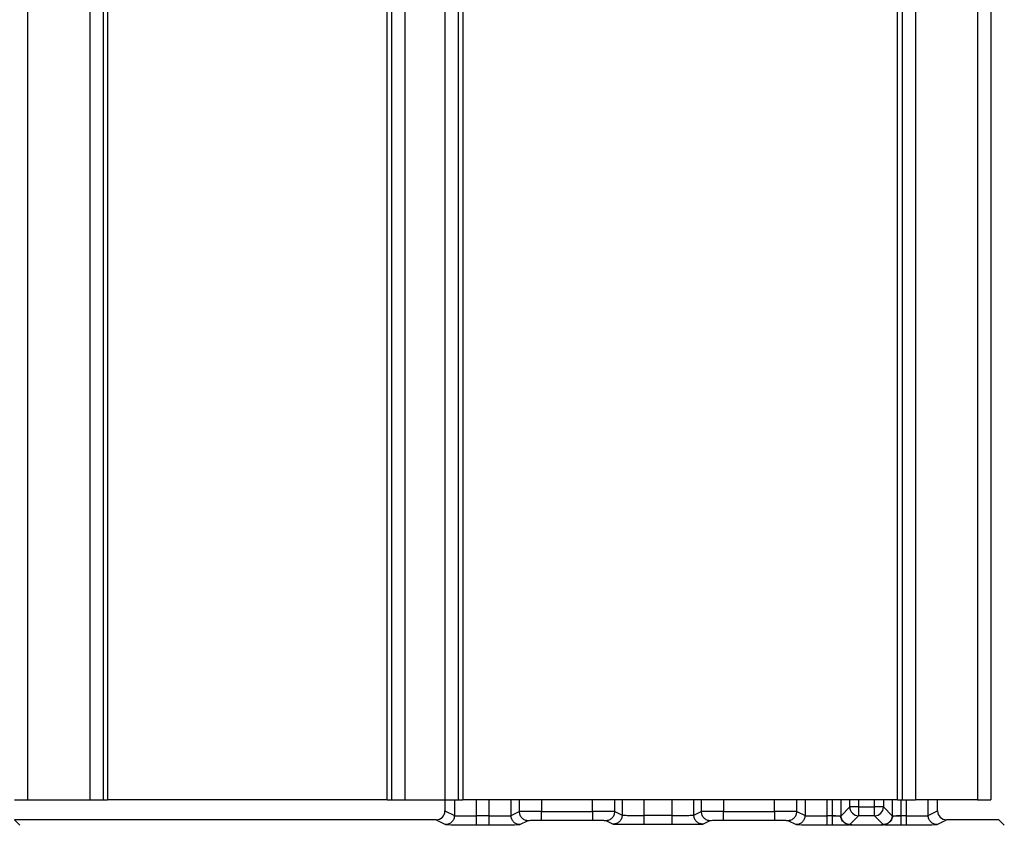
# Model space of a CAD drawing. Header units: millimetres. Extents: x 3234.056 to 3234.956, y 3470.282 to 3471.182.
# Tile 6 of 10: x 3234.932 to 3234.954, y 3470.305 to 3470.323. Entities that reach past the tile are written whole.
import ezdxf

# ---------------------------------------------------------------- set-up
doc = ezdxf.new("R2010")
doc.units = ezdxf.units.MM
doc.layers.add('SANINDUSA', color=3, linetype='Continuous')

msp = doc.modelspace()

# ---------------------------------------------------------------- linework, layer by layer
at = {"layer": 'SANINDUSA'}
for p, q in [((3234.932489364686, 3470.30530629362), (3234.932489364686, 3471.13530630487)), ((3234.933889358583, 3471.13530630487), (3234.933889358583, 3470.30530629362)), ((3234.934189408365, 3471.13530630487), (3234.934189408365, 3470.30530629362)), ((3234.934289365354, 3471.13530630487), (3234.934289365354, 3470.30530629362)), ((3234.940589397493, 3470.30530629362), (3234.940589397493, 3471.13530630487)), ((3234.940689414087, 3470.30530629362), (3234.940689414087, 3471.13530630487)), ((3234.940989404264, 3470.30530629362), (3234.940989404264, 3471.13530630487)), ((3234.941889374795, 3471.13530630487), (3234.941889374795, 3470.30530629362)), ((3234.942189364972, 3471.13530630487), (3234.942189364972, 3470.30530629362)), ((3234.942289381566, 3471.13530630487), (3234.942289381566, 3470.30530629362)), ((3234.952089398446, 3470.30530629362), (3234.952089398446, 3471.13530630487)), ((3234.95218941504, 3471.13530630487), (3234.95218941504, 3470.30530629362)), ((3234.952489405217, 3471.13530630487), (3234.952489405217, 3470.30530629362)), ((3234.953889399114, 3471.13530630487), (3234.953889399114, 3470.30530629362)), ((3234.954189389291, 3471.13530630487), (3234.954189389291, 3470.30530629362)), ((3234.932189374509, 3470.30530629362), (3234.932489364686, 3470.30530629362)), ((3234.932489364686, 3470.30530629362), (3234.933889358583, 3470.30530629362)), ((3234.933889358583, 3470.30530629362), (3234.934189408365, 3470.30530629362)), ((3234.934189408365, 3470.30530629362), (3234.934289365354, 3470.30530629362)), ((3234.940589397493, 3470.30530629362), (3234.934289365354, 3470.30530629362)), ((3234.940589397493, 3470.30530629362), (3234.940689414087, 3470.30530629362)), ((3234.940689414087, 3470.30530629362), (3234.940989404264, 3470.30530629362)), ((3234.940989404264, 3470.30530629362), (3234.941889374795, 3470.30530629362)), ((3234.941889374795, 3470.30530629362), (3234.942189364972, 3470.30530629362)), ((3234.941889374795, 3470.30530629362), (3234.941889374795, 3470.305056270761)), ((3234.942101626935, 3470.30530629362), (3234.942101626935, 3470.304950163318)), ((3234.942189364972, 3470.30530629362), (3234.942289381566, 3470.30530629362)), ((3234.952089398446, 3470.30530629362), (3234.942289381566, 3470.30530629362)), ((3234.942601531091, 3470.304944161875), (3234.942601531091, 3470.30530629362)), ((3234.942877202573, 3470.30530629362), (3234.942877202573, 3470.304944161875)), ((3234.943377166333, 3470.304950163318), (3234.943377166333, 3470.30530629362)), ((3234.943563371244, 3470.30530629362), (3234.943563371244, 3470.30504325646)), ((3234.944063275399, 3470.30530629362), (3234.944063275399, 3470.305045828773)), ((3234.945215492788, 3470.305045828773), (3234.945215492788, 3470.30530629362)), ((3234.945715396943, 3470.30504325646), (3234.945715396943, 3470.30530629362)), ((3234.945880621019, 3470.30530629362), (3234.945880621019, 3470.304960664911)), ((3234.946380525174, 3470.304954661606), (3234.946380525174, 3470.30530629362)), ((3234.946998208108, 3470.30530629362), (3234.946998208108, 3470.304954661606)), ((3234.947498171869, 3470.304960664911), (3234.947498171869, 3470.30530629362)), ((3234.947663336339, 3470.30530629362), (3234.947663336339, 3470.30504325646)), ((3234.9481633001, 3470.30530629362), (3234.9481633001, 3470.305045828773)), ((3234.949315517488, 3470.305045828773), (3234.949315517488, 3470.30530629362)), ((3234.949815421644, 3470.30504325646), (3234.949815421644, 3470.30530629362)), ((3234.950001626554, 3470.30530629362), (3234.950001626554, 3470.304950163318)), ((3234.95050153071, 3470.304944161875), (3234.95050153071, 3470.30530629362)), ((3234.950613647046, 3470.30530629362), (3234.950613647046, 3470.30494929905)), ((3234.95081362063, 3470.30494929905), (3234.95081362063, 3470.30530629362)), ((3234.95081362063, 3470.30494929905), (3234.951010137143, 3470.305145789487)), ((3234.951010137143, 3470.305145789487), (3234.951010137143, 3470.30530629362)), ((3234.951210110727, 3470.305145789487), (3234.951010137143, 3470.305145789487)), ((3234.951210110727, 3470.30530629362), (3234.951210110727, 3470.305145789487)), ((3234.951210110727, 3470.305145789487), (3234.951210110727, 3470.304945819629)), ((3234.951210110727, 3470.305145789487), (3234.95156869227, 3470.305145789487)), ((3234.95156869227, 3470.305145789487), (3234.95156869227, 3470.30530629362)), ((3234.95156869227, 3470.304945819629), (3234.95156869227, 3470.305145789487)), ((3234.951768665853, 3470.305145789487), (3234.95156869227, 3470.305145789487)), ((3234.951768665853, 3470.30530629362), (3234.951768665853, 3470.305145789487)), ((3234.951768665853, 3470.305145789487), (3234.951965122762, 3470.30494929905)), ((3234.951965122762, 3470.30530629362), (3234.951965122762, 3470.30494929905)), ((3234.952089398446, 3470.30530629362), (3234.95218941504, 3470.30530629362)), ((3234.952165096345, 3470.30494929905), (3234.952165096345, 3470.30530629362)), ((3234.95218941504, 3470.30530629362), (3234.952489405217, 3470.30530629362)), ((3234.952277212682, 3470.30530629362), (3234.952277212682, 3470.304944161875)), ((3234.953889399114, 3470.30530629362), (3234.952489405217, 3470.30530629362)), ((3234.952777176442, 3470.304950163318), (3234.952777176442, 3470.30530629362)), ((3234.952989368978, 3470.305056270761), (3234.952989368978, 3470.30530629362)), ((3234.953889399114, 3470.30530629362), (3234.954189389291, 3470.30530629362)), ((3234.941889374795, 3470.305056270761), (3234.942101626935, 3470.304950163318)), ((3234.942877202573, 3470.304944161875), (3234.942601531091, 3470.304944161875)), ((3234.943377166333, 3470.304950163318), (3234.943563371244, 3470.30504325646)), ((3234.944063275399, 3470.305045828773), (3234.945215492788, 3470.305045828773)), ((3234.945715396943, 3470.30504325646), (3234.945880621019, 3470.304960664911)), ((3234.946998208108, 3470.304954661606), (3234.946380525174, 3470.304954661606)), ((3234.947498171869, 3470.304960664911), (3234.947663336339, 3470.30504325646)), ((3234.9481633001, 3470.305045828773), (3234.949315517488, 3470.305045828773)), ((3234.949815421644, 3470.30504325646), (3234.950001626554, 3470.304950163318)), ((3234.950613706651, 3470.304944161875), (3234.95050153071, 3470.304944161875)), ((3234.950613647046, 3470.30494929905), (3234.950613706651, 3470.304944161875)), ((3234.951210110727, 3470.304945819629), (3234.951013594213, 3470.304749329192)), ((3234.95156869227, 3470.304945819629), (3234.951210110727, 3470.304945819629)), ((3234.951765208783, 3470.304749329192), (3234.95156869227, 3470.304945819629)), ((3234.952277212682, 3470.304944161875), (3234.952165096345, 3470.304944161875)), ((3234.952777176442, 3470.304950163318), (3234.952989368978, 3470.305056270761)), ((3234.932312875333, 3470.304732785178), (3234.932189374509, 3470.304856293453)), ((3234.941689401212, 3470.304856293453), (3234.932189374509, 3470.304856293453)), ((3234.941689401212, 3470.304856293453), (3234.941901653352, 3470.304750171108)), ((3234.942601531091, 3470.304744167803), (3234.942877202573, 3470.304744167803)), ((3234.943577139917, 3470.304750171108), (3234.943763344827, 3470.30484326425)), ((3234.944063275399, 3470.304845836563), (3234.945215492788, 3470.304845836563)), ((3234.94551542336, 3470.30484326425), (3234.945680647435, 3470.304760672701)), ((3234.946380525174, 3470.304754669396), (3234.946998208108, 3470.304754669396)), ((3234.947698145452, 3470.304760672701), (3234.947863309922, 3470.30484326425)), ((3234.9481633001, 3470.304845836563), (3234.949315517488, 3470.304845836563)), ((3234.94961544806, 3470.30484326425), (3234.949801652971, 3470.304750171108)), ((3234.95050153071, 3470.304744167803), (3234.950613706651, 3470.304744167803)), ((3234.951013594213, 3470.304749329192), (3234.951030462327, 3470.304749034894)), ((3234.951068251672, 3470.3047458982), (3234.951710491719, 3470.3047458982)), ((3234.951748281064, 3470.304749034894), (3234.951765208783, 3470.304749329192)), ((3234.952165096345, 3470.304744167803), (3234.952277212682, 3470.304744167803)), ((3234.952977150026, 3470.304750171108), (3234.953189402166, 3470.304856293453)), ((3234.954368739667, 3470.304856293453), (3234.953189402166, 3470.304856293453)), ((3234.954492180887, 3470.304732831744), (3234.954368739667, 3470.304856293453))]:
    msp.add_line(p, q, dxfattribs=at)
for centre, radius, start, end in [((3234.951210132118, 3470.305145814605), 0.0001999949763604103, 180.007195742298, 269.9938716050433), ((3234.95156861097, 3470.305145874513), 0.0002000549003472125, 270.0232840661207, 359.975648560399)]:
    msp.add_arc(centre, radius, start, end, dxfattribs=at)
for centre, major_axis, ratio, start_param, end_param in [((3234.941689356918, 3470.305056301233), (-0.0001789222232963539, 8.945429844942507e-05), 0.9998096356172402, 2.034489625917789, 3.605133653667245), ((3234.953189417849, 3470.305056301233), (-0.0001789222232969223, -8.945429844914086e-05), 0.9998096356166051, 5.81964430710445, 7.390288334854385), ((3234.954192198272, 3470.304732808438), (0.0003000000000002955, 0), 0.008726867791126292, 6.274458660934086, 6.291911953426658)]:
    msp.add_ellipse(centre, major_axis=major_axis, ratio=ratio, start_param=start_param, end_param=end_param, dxfattribs=at)
for points, knots in [([(3234.942101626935, 3470.304950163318), (3234.942100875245, 3470.304937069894), (3234.94209937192, 3470.304910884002), (3234.942087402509, 3470.304873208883), (3234.942069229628, 3470.304838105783), (3234.942051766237, 3470.304818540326), (3234.942043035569, 3470.304808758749)], [0, 0, 0, 0, 0.2500319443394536, 0.5000456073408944, 0.7500522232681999, 1, 1, 1, 1]), ([(3234.942101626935, 3470.304950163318), (3234.942104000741, 3470.304949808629), (3234.94210874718, 3470.304949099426), (3234.942139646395, 3470.304948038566), (3234.942185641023, 3470.304946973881), (3234.942229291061, 3470.30494626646), (3234.942251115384, 3470.304945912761)], [0, 0, 0, 0, 0.2500531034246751, 0.4999825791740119, 0.7499992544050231, 1, 1, 1, 1]), ([(3234.942251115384, 3470.304945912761), (3234.942275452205, 3470.304945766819), (3234.942324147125, 3470.304945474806), (3234.942411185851, 3470.304945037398), (3234.942504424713, 3470.304944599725), (3234.942569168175, 3470.304944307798), (3234.942601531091, 3470.304944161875)], [0, 0, 0, 0, 0.2499020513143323, 0.5000225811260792, 0.7500793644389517, 1, 1, 1, 1]), ([(3234.942601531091, 3470.30480335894), (3234.942601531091, 3470.304813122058), (3234.942601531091, 3470.304832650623), (3234.942601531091, 3470.304867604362), (3234.942601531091, 3470.304905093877), (3234.942601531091, 3470.304931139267), (3234.942601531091, 3470.304944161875)], [0, 0, 0, 0, 0.2499699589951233, 0.4999995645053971, 0.7500014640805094, 1, 1, 1, 1]), ([(3234.942877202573, 3470.304944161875), (3234.942909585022, 3470.304944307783), (3234.942974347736, 3470.304944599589), (3234.943067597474, 3470.304945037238), (3234.943154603, 3470.304945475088), (3234.943203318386, 3470.304945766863), (3234.943227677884, 3470.304945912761)], [0, 0, 0, 0, 0.2500394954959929, 0.5000621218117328, 0.7500125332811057, 1, 1, 1, 1]), ([(3234.942877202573, 3470.304944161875), (3234.942877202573, 3470.304931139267), (3234.942877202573, 3470.304905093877), (3234.942877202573, 3470.304867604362), (3234.942877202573, 3470.304832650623), (3234.942877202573, 3470.304813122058), (3234.942877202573, 3470.30480335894)], [0, 0, 0, 0, 0.2499985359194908, 0.500000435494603, 0.7500300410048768, 1, 1, 1, 1]), ([(3234.943227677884, 3470.304945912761), (3234.943249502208, 3470.30494626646), (3234.943293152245, 3470.304946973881), (3234.943339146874, 3470.304948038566), (3234.943370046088, 3470.304949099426), (3234.943374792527, 3470.304949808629), (3234.943377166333, 3470.304950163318)], [0, 0, 0, 0, 0.2500007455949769, 0.5000174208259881, 0.7499468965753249, 0.9999999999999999, 0.9999999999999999, 0.9999999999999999, 0.9999999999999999]), ([(3234.943435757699, 3470.304808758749), (3234.943427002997, 3470.304818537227), (3234.943409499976, 3470.304838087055), (3234.943391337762, 3470.304873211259), (3234.943379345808, 3470.304910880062), (3234.943377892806, 3470.304937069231), (3234.943377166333, 3470.304950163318)], [0, 0, 0, 0, 0.2501379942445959, 0.5000936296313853, 0.7500563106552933, 1, 1, 1, 1]), ([(3234.943712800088, 3470.305045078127), (3234.943690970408, 3470.305044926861), (3234.943647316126, 3470.305044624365), (3234.943601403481, 3470.305044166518), (3234.94357048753, 3470.305043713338), (3234.94356574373, 3470.305043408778), (3234.943563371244, 3470.30504325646)], [0, 0, 0, 0, 0.2500192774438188, 0.4999803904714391, 0.7499283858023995, 1, 1, 1, 1]), ([(3234.943563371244, 3470.30504325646), (3234.94356409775, 3470.305030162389), (3234.943565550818, 3470.305003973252), (3234.943577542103, 3470.304966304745), (3234.943595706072, 3470.304931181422), (3234.943613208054, 3470.304911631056), (3234.94362196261, 3470.30490185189)], [0, 0, 0, 0, 0.2499437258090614, 0.4999064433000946, 0.7498513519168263, 1, 1, 1, 1]), ([(3234.944063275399, 3470.305045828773), (3234.944030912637, 3470.305045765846), (3234.943966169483, 3470.305045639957), (3234.943872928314, 3470.305045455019), (3234.943785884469, 3470.305045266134), (3234.943737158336, 3470.305045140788), (3234.943712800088, 3470.305045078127)], [0, 0, 0, 0, 0.2498907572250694, 0.4999176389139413, 0.7500082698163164, 1, 1, 1, 1]), ([(3234.944063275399, 3470.304905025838), (3234.944063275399, 3470.30491478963), (3234.944063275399, 3470.304934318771), (3234.944063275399, 3470.304969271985), (3234.944063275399, 3470.305006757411), (3234.944063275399, 3470.305032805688), (3234.944063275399, 3470.305045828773)], [0, 0, 0, 0, 0.2499888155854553, 0.5000174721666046, 0.7500289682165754, 1, 1, 1, 1]), ([(3234.945565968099, 3470.305045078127), (3234.945541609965, 3470.305045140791), (3234.945492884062, 3470.305045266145), (3234.945405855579, 3470.305045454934), (3234.945312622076, 3470.3050456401), (3234.945247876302, 3470.305045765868), (3234.945215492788, 3470.305045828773)], [0, 0, 0, 0, 0.2499902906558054, 0.5000794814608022, 0.7499576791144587, 1, 1, 1, 1]), ([(3234.945215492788, 3470.305045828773), (3234.945215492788, 3470.305032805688), (3234.945215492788, 3470.305006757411), (3234.945215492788, 3470.304969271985), (3234.945215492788, 3470.304934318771), (3234.945215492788, 3470.30491478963), (3234.945215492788, 3470.304905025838)], [0, 0, 0, 0, 0.2499710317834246, 0.4999825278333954, 0.7500111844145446, 1, 1, 1, 1]), ([(3234.945715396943, 3470.30504325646), (3234.945713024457, 3470.305043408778), (3234.945708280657, 3470.305043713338), (3234.945677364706, 3470.305044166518), (3234.945631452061, 3470.305044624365), (3234.945587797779, 3470.305044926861), (3234.945565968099, 3470.305045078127)], [0, 0, 0, 0, 0.2500716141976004, 0.500019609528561, 0.7499807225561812, 1, 1, 1, 1]), ([(3234.945656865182, 3470.30490185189), (3234.945665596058, 3470.30491163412), (3234.945683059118, 3470.304931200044), (3234.945701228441, 3470.304966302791), (3234.94571321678, 3470.305003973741), (3234.945714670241, 3470.305030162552), (3234.945715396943, 3470.30504325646)], [0, 0, 0, 0, 0.2499677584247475, 0.4999729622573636, 0.7499959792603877, 1, 1, 1, 1]), ([(3234.945880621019, 3470.304960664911), (3234.945879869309, 3470.304947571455), (3234.945878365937, 3470.304921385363), (3234.94586639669, 3470.304883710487), (3234.945848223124, 3470.304848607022), (3234.945830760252, 3470.304829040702), (3234.945822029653, 3470.304819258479)], [0, 0, 0, 0, 0.2500274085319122, 0.500039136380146, 0.7500435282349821, 1, 1, 1, 1]), ([(3234.945880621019, 3470.304960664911), (3234.945882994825, 3470.304960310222), (3234.945887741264, 3470.304959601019), (3234.945918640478, 3470.30495854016), (3234.945964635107, 3470.304957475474), (3234.946008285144, 3470.304956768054), (3234.946030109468, 3470.304956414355)], [0, 0, 0, 0, 0.2500531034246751, 0.4999825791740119, 0.7499992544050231, 1, 1, 1, 1]), ([(3234.946030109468, 3470.304956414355), (3234.946054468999, 3470.304956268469), (3234.946103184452, 3470.304955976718), (3234.946190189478, 3470.304955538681), (3234.946283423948, 3470.304955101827), (3234.946348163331, 3470.304954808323), (3234.946380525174, 3470.304954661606)], [0, 0, 0, 0, 0.2500219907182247, 0.5000069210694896, 0.7500640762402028, 1, 1, 1, 1]), ([(3234.946380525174, 3470.304813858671), (3234.946380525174, 3470.304823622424), (3234.946380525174, 3470.304843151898), (3234.946380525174, 3470.304878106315), (3234.946380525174, 3470.30491559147), (3234.946380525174, 3470.304941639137), (3234.946380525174, 3470.304954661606)], [0, 0, 0, 0, 0.2499891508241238, 0.500028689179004, 0.750040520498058, 1, 1, 1, 1]), ([(3234.946998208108, 3470.304954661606), (3234.947030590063, 3470.304954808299), (3234.947095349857, 3470.304955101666), (3234.947188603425, 3470.3049555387), (3234.947275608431, 3470.304955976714), (3234.947324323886, 3470.304956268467), (3234.947348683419, 3470.304956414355)], [0, 0, 0, 0, 0.2500506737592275, 0.5000695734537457, 0.7500162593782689, 1, 1, 1, 1]), ([(3234.946998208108, 3470.304954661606), (3234.946998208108, 3470.304941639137), (3234.946998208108, 3470.30491559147), (3234.946998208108, 3470.304878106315), (3234.946998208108, 3470.304843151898), (3234.946998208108, 3470.304823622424), (3234.946998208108, 3470.304813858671)], [0, 0, 0, 0, 0.2499594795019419, 0.499971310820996, 0.7500108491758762, 1, 1, 1, 1]), ([(3234.947348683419, 3470.304956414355), (3234.947370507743, 3470.304956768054), (3234.94741415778, 3470.304957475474), (3234.947460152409, 3470.30495854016), (3234.947491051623, 3470.304959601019), (3234.947495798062, 3470.304960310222), (3234.947498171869, 3470.304960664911)], [0, 0, 0, 0, 0.2500007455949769, 0.5000174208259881, 0.7499468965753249, 0.9999999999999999, 0.9999999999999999, 0.9999999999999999, 0.9999999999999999]), ([(3234.947556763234, 3470.304819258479), (3234.947548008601, 3470.304829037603), (3234.947530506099, 3470.304848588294), (3234.947512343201, 3470.304883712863), (3234.947500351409, 3470.304921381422), (3234.947498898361, 3470.304947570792), (3234.947498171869, 3470.304960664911)], [0, 0, 0, 0, 0.2501466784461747, 0.5001000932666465, 0.7500608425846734, 1, 1, 1, 1]), ([(3234.947812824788, 3470.305045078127), (3234.947791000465, 3470.305044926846), (3234.947747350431, 3470.305044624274), (3234.947701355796, 3470.305044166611), (3234.947670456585, 3470.305043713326), (3234.947665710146, 3470.305043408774), (3234.947663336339, 3470.30504325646)], [0, 0, 0, 0, 0.2500007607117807, 0.500017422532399, 0.7499469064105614, 1, 1, 1, 1]), ([(3234.947663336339, 3470.30504325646), (3234.947664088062, 3470.305030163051), (3234.947665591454, 3470.305003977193), (3234.947677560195, 3470.30496630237), (3234.947695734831, 3470.30493120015), (3234.947713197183, 3470.304911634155), (3234.947721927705, 3470.30490185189)], [0, 0, 0, 0, 0.250031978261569, 0.5000456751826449, 0.7500415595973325, 1, 1, 1, 1]), ([(3234.9481633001, 3470.305045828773), (3234.94813091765, 3470.305045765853), (3234.948066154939, 3470.305045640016), (3234.947972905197, 3470.305045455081), (3234.947885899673, 3470.305045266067), (3234.947837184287, 3470.305045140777), (3234.947812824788, 3470.305045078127)], [0, 0, 0, 0, 0.2500394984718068, 0.5000621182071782, 0.7500125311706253, 1, 1, 1, 1]), ([(3234.9481633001, 3470.304905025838), (3234.9481633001, 3470.30491478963), (3234.9481633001, 3470.304934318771), (3234.9481633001, 3470.304969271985), (3234.9481633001, 3470.305006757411), (3234.9481633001, 3470.305032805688), (3234.9481633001, 3470.305045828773)], [0, 0, 0, 0, 0.2499888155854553, 0.5000174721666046, 0.7500289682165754, 1, 1, 1, 1]), ([(3234.949665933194, 3470.305045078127), (3234.949641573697, 3470.305045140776), (3234.949592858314, 3470.305045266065), (3234.949505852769, 3470.305045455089), (3234.94941262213, 3470.305045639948), (3234.949347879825, 3470.305045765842), (3234.949315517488, 3470.305045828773)], [0, 0, 0, 0, 0.2500257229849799, 0.5000143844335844, 0.7500752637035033, 1, 1, 1, 1]), ([(3234.949315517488, 3470.305045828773), (3234.949315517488, 3470.305032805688), (3234.949315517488, 3470.305006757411), (3234.949315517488, 3470.304969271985), (3234.949315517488, 3470.304934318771), (3234.949315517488, 3470.30491478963), (3234.949315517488, 3470.304905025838)], [0, 0, 0, 0, 0.2499710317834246, 0.4999825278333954, 0.7500111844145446, 1, 1, 1, 1]), ([(3234.949815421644, 3470.30504325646), (3234.949813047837, 3470.305043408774), (3234.949808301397, 3470.305043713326), (3234.949777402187, 3470.305044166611), (3234.949731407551, 3470.305044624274), (3234.949687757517, 3470.305044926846), (3234.949665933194, 3470.305045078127)], [0, 0, 0, 0, 0.2500530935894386, 0.4999825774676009, 0.7499992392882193, 1, 1, 1, 1]), ([(3234.949756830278, 3470.30490185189), (3234.9497655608, 3470.304911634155), (3234.949783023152, 3470.30493120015), (3234.949801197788, 3470.30496630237), (3234.949813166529, 3470.305003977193), (3234.94981466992, 3470.305030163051), (3234.949815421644, 3470.30504325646)], [0, 0, 0, 0, 0.2499584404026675, 0.4999543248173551, 0.7499680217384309, 1, 1, 1, 1]), ([(3234.950001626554, 3470.304950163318), (3234.950000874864, 3470.304937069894), (3234.949999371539, 3470.304910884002), (3234.949987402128, 3470.304873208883), (3234.949969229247, 3470.304838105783), (3234.949951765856, 3470.304818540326), (3234.949943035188, 3470.304808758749)], [0, 0, 0, 0, 0.2500319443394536, 0.5000456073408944, 0.7500522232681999, 1, 1, 1, 1]), ([(3234.950001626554, 3470.304950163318), (3234.95000400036, 3470.304949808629), (3234.950008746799, 3470.304949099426), (3234.950039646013, 3470.304948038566), (3234.950085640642, 3470.304946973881), (3234.950129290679, 3470.30494626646), (3234.950151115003, 3470.304945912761)], [0, 0, 0, 0, 0.2500531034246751, 0.4999825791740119, 0.7499992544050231, 1, 1, 1, 1]), ([(3234.950151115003, 3470.304945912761), (3234.950175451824, 3470.304945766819), (3234.950224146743, 3470.304945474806), (3234.950311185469, 3470.304945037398), (3234.950404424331, 3470.304944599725), (3234.950469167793, 3470.304944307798), (3234.95050153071, 3470.304944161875)], [0, 0, 0, 0, 0.2499020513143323, 0.5000225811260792, 0.7500793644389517, 1, 1, 1, 1]), ([(3234.95050153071, 3470.30480335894), (3234.95050153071, 3470.304813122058), (3234.95050153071, 3470.304832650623), (3234.95050153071, 3470.304867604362), (3234.95050153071, 3470.304905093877), (3234.95050153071, 3470.304931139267), (3234.95050153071, 3470.304944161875)], [0, 0, 0, 0, 0.2499699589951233, 0.4999995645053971, 0.7500014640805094, 1, 1, 1, 1]), ([(3234.950613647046, 3470.30494929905), (3234.950626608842, 3470.30494929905), (3234.950652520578, 3470.30494929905), (3234.950689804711, 3470.30494929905), (3234.950724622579, 3470.30494929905), (3234.950744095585, 3470.30494929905), (3234.950753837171, 3470.30494929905)], [0, 0, 0, 0, 0.2502045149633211, 0.5001801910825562, 0.7499596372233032, 0.9999999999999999, 0.9999999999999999, 0.9999999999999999, 0.9999999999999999]), ([(3234.950613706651, 3470.304944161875), (3234.950613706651, 3470.304931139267), (3234.950613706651, 3470.304905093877), (3234.950613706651, 3470.304867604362), (3234.950613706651, 3470.304832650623), (3234.950613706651, 3470.304813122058), (3234.950613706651, 3470.30480335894)], [0, 0, 0, 0, 0.2499985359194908, 0.500000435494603, 0.7500300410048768, 1, 1, 1, 1]), ([(3234.951030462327, 3470.304749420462), (3234.951007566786, 3470.304749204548), (3234.950962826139, 3470.304748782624), (3234.950907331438, 3470.304776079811), (3234.950865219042, 3470.304808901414), (3234.950829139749, 3470.304841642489), (3234.950823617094, 3470.304880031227), (3234.950812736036, 3470.304902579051), (3234.95080790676, 3470.304917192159), (3234.950801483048, 3470.304927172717), (3234.950785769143, 3470.3049379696), (3234.950751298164, 3470.304940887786), (3234.950687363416, 3470.304943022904), (3234.950638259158, 3470.304943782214), (3234.950613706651, 3470.304944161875)], [0, 0, 0, 0, 0.1188996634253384, 0.2323442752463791, 0.3143722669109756, 0.4040152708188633, 0.4752431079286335, 0.5159633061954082, 0.5407161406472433, 0.5796342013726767, 0.6138008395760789, 0.7433743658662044, 0.8716852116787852, 1, 1, 1, 1]), ([(3234.950753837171, 3470.30494929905), (3234.950762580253, 3470.30494929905), (3234.950780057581, 3470.30494929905), (3234.950798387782, 3470.30494929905), (3234.950810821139, 3470.30494929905), (3234.950812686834, 3470.30494929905), (3234.95081362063, 3470.30494929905)], [0, 0, 0, 0, 0.250137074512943, 0.5000213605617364, 0.7497566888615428, 1, 1, 1, 1]), ([(3234.950872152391, 3470.304807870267), (3234.950863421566, 3470.304817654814), (3234.950845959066, 3470.304837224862), (3234.950827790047, 3470.304872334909), (3234.950815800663, 3470.304910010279), (3234.950814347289, 3470.304936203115), (3234.95081362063, 3470.30494929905)], [0, 0, 0, 0, 0.2499910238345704, 0.5000064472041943, 0.7500124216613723, 1, 1, 1, 1]), ([(3234.952025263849, 3470.304940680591), (3234.952018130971, 3470.304939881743), (3234.952003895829, 3470.304938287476), (3234.951985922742, 3470.304932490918), (3234.951972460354, 3470.304920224), (3234.951964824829, 3470.304898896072), (3234.95195714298, 3470.30488307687), (3234.951953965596, 3470.304874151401), (3234.951952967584, 3470.304870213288), (3234.951951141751, 3470.30486203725), (3234.951947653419, 3470.30484839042), (3234.951927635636, 3470.304817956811), (3234.951883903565, 3470.30478462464), (3234.95184024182, 3470.304760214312), (3234.951812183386, 3470.304753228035), (3234.951789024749, 3470.304748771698), (3234.951766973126, 3470.30474912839), (3234.951748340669, 3470.304749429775)], [0, 0, 0, 0, 0.07513096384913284, 0.1499394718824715, 0.247024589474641, 0.3131034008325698, 0.3644157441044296, 0.3787284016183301, 0.383979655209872, 0.3942633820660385, 0.4399029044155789, 0.4856564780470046, 0.6573223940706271, 0.8299235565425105, 0.8416109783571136, 0.8661696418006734, 0.9999999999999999, 0.9999999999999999, 0.9999999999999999, 0.9999999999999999]), ([(3234.951965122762, 3470.30494929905), (3234.951964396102, 3470.304936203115), (3234.951962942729, 3470.304910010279), (3234.951950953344, 3470.304872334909), (3234.951932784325, 3470.304837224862), (3234.951915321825, 3470.304817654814), (3234.951906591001, 3470.304807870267)], [0, 0, 0, 0, 0.2499875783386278, 0.4999935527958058, 0.7500089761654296, 1, 1, 1, 1]), ([(3234.951965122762, 3470.30494929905), (3234.951966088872, 3470.30494929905), (3234.951968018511, 3470.30494929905), (3234.951980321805, 3470.30494929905), (3234.951998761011, 3470.30494929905), (3234.9520162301, 3470.30494929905), (3234.952024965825, 3470.30494929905)], [0, 0, 0, 0, 0.250259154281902, 0.4998496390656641, 0.7498910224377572, 1, 1, 1, 1]), ([(3234.952024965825, 3470.30494929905), (3234.952034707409, 3470.30494929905), (3234.952054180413, 3470.30494929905), (3234.952088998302, 3470.30494929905), (3234.952126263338, 3470.30494929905), (3234.952152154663, 3470.30494929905), (3234.952165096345, 3470.30494929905)], [0, 0, 0, 0, 0.2501360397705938, 0.5000110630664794, 0.750082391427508, 1, 1, 1, 1]), ([(3234.952165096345, 3470.304944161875), (3234.952141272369, 3470.304943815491), (3234.952093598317, 3470.304943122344), (3234.952048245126, 3470.304942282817), (3234.952028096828, 3470.304940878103), (3234.952025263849, 3470.304940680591)], [0, 0, 0, 0, 0.4619181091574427, 0.9243422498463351, 1, 1, 1, 1]), ([(3234.952165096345, 3470.30480335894), (3234.952165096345, 3470.304813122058), (3234.952165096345, 3470.304832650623), (3234.952165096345, 3470.304867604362), (3234.952165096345, 3470.304905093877), (3234.952165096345, 3470.304931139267), (3234.952165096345, 3470.304944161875)], [0, 0, 0, 0, 0.2499699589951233, 0.4999995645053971, 0.7500014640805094, 1, 1, 1, 1]), ([(3234.952277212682, 3470.304944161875), (3234.952309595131, 3470.304944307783), (3234.952374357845, 3470.304944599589), (3234.952467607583, 3470.304945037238), (3234.952554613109, 3470.304945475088), (3234.952603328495, 3470.304945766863), (3234.952627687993, 3470.304945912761)], [0, 0, 0, 0, 0.2500394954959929, 0.5000621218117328, 0.7500125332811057, 1, 1, 1, 1]), ([(3234.952277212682, 3470.304944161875), (3234.952277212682, 3470.304931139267), (3234.952277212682, 3470.304905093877), (3234.952277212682, 3470.304867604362), (3234.952277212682, 3470.304832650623), (3234.952277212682, 3470.304813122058), (3234.952277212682, 3470.30480335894)], [0, 0, 0, 0, 0.2499985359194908, 0.500000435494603, 0.7500300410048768, 1, 1, 1, 1]), ([(3234.952627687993, 3470.304945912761), (3234.952649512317, 3470.30494626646), (3234.952693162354, 3470.304946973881), (3234.952739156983, 3470.304948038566), (3234.952770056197, 3470.304949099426), (3234.952774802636, 3470.304949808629), (3234.952777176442, 3470.304950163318)], [0, 0, 0, 0, 0.2500007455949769, 0.5000174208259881, 0.7499468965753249, 0.9999999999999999, 0.9999999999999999, 0.9999999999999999, 0.9999999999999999]), ([(3234.952835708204, 3470.304808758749), (3234.952826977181, 3470.304818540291), (3234.952809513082, 3470.304838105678), (3234.952791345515, 3470.304873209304), (3234.952779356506, 3470.30491088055), (3234.952777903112, 3470.304937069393), (3234.952777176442, 3470.304950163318)], [0, 0, 0, 0, 0.2499570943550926, 0.4999730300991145, 0.7499960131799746, 1, 1, 1, 1]), ([(3234.942043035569, 3470.304808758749), (3234.942033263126, 3470.304800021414), (3234.942013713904, 3470.304782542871), (3234.94197860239, 3470.304764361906), (3234.94194092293, 3470.304752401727), (3234.941914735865, 3470.304750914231), (3234.941901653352, 3470.304750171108)], [0, 0, 0, 0, 0.2498986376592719, 0.4999081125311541, 0.7501644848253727, 1, 1, 1, 1]), ([(3234.941901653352, 3470.304750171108), (3234.941912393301, 3470.304749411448), (3234.941928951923, 3470.304748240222), (3234.94201699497, 3470.304746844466), (3234.94210741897, 3470.30474589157), (3234.942218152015, 3470.304745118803), (3234.942379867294, 3470.304744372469), (3234.942514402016, 3470.304744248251), (3234.942601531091, 3470.304744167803)], [0, 0, 0, 0, 0.2397292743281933, 0.3696094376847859, 0.5000440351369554, 0.6299203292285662, 0.7603243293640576, 1, 1, 1, 1]), ([(3234.942601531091, 3470.304744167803), (3234.942601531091, 3470.304745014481), (3234.942601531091, 3470.304746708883), (3234.942601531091, 3470.3047588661), (3234.942601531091, 3470.30477714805), (3234.942601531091, 3470.304794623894), (3234.942601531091, 3470.30480335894)], [0, 0, 0, 0, 0.2498870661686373, 0.5000828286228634, 0.750123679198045, 1, 1, 1, 1]), ([(3234.942877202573, 3470.30480335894), (3234.942877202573, 3470.304794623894), (3234.942877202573, 3470.30477714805), (3234.942877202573, 3470.3047588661), (3234.942877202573, 3470.304746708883), (3234.942877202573, 3470.304745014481), (3234.942877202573, 3470.304744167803)], [0, 0, 0, 0, 0.2498763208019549, 0.4999171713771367, 0.7501129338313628, 1, 1, 1, 1]), ([(3234.942877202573, 3470.304744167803), (3234.942964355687, 3470.304744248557), (3234.943098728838, 3470.304744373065), (3234.943260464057, 3470.304745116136), (3234.943371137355, 3470.304745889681), (3234.943461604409, 3470.304746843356), (3234.943549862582, 3470.304748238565), (3234.943566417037, 3470.304749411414), (3234.943577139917, 3470.304750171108)], [0, 0, 0, 0, 0.2397200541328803, 0.3696017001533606, 0.4999881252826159, 0.6299103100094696, 0.76028040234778, 1, 1, 1, 1]), ([(3234.943577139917, 3470.304750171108), (3234.943564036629, 3470.304750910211), (3234.943537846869, 3470.304752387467), (3234.94350017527, 3470.304764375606), (3234.943465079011, 3470.30478254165), (3234.943445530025, 3470.304800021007), (3234.943435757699, 3470.304808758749)], [0, 0, 0, 0, 0.2502101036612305, 0.5000991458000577, 0.7501049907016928, 0.9999999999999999, 0.9999999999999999, 0.9999999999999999, 0.9999999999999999]), ([(3234.94362196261, 3470.30490185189), (3234.943631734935, 3470.304893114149), (3234.943651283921, 3470.304875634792), (3234.943686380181, 3470.304857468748), (3234.943724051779, 3470.304845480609), (3234.943750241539, 3470.304844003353), (3234.943763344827, 3470.30484326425)], [0, 0, 0, 0, 0.2498950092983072, 0.4999008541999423, 0.7497898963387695, 0.9999999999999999, 0.9999999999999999, 0.9999999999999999, 0.9999999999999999]), ([(3234.943763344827, 3470.30484326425), (3234.943768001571, 3470.304843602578), (3234.943777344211, 3470.304844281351), (3234.943837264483, 3470.304844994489), (3234.943898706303, 3470.304845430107), (3234.943968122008, 3470.304845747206), (3234.944025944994, 3470.304845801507), (3234.944063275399, 3470.304845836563)], [0, 0, 0, 0, 0.2490270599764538, 0.4996130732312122, 0.6284358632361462, 0.7601189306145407, 1, 1, 1, 1]), ([(3234.944063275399, 3470.304845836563), (3234.944063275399, 3470.304846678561), (3234.944063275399, 3470.304848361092), (3234.944063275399, 3470.304860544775), (3234.944063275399, 3470.3048788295), (3234.944063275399, 3470.304896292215), (3234.944063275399, 3470.304905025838)], [0, 0, 0, 0, 0.2501888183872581, 0.4999426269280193, 0.7499064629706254, 1, 1, 1, 1]), ([(3234.945215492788, 3470.304905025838), (3234.945215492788, 3470.304896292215), (3234.945215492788, 3470.3048788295), (3234.945215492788, 3470.304860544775), (3234.945215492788, 3470.304848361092), (3234.945215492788, 3470.304846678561), (3234.945215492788, 3470.304845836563)], [0, 0, 0, 0, 0.2500935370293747, 0.5000573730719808, 0.749811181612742, 1, 1, 1, 1]), ([(3234.945215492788, 3470.304845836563), (3234.945254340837, 3470.304845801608), (3234.945332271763, 3470.304845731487), (3234.945415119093, 3470.30484522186), (3234.945465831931, 3470.304844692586), (3234.945503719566, 3470.304844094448), (3234.945510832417, 3470.304843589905), (3234.94551542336, 3470.30484326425)], [0, 0, 0, 0, 0.2490800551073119, 0.4996657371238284, 0.6284577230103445, 0.760190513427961, 1, 1, 1, 1]), ([(3234.94551542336, 3470.30484326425), (3234.945528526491, 3470.304844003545), (3234.945554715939, 3470.304845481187), (3234.945592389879, 3470.304857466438), (3234.945627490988, 3470.304875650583), (3234.945647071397, 3470.304893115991), (3234.945656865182, 3470.30490185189)], [0, 0, 0, 0, 0.2501366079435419, 0.4999522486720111, 0.7498846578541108, 1, 1, 1, 1]), ([(3234.945822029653, 3470.304819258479), (3234.945812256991, 3470.304810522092), (3234.945792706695, 3470.304793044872), (3234.945757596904, 3470.304774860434), (3234.945719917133, 3470.304762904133), (3234.945693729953, 3470.304761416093), (3234.945680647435, 3470.304760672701)], [0, 0, 0, 0, 0.2498886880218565, 0.4999045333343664, 0.7501637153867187, 1, 1, 1, 1]), ([(3234.945680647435, 3470.304760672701), (3234.945691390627, 3470.304759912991), (3234.945707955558, 3470.304758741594), (3234.945795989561, 3470.304757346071), (3234.945886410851, 3470.304756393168), (3234.945997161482, 3470.304755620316), (3234.946158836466, 3470.304754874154), (3234.94629338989, 3470.304754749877), (3234.946380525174, 3470.304754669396)], [0, 0, 0, 0, 0.2396823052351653, 0.3695662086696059, 0.5000045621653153, 0.6298845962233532, 0.7603174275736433, 1, 1, 1, 1]), ([(3234.946380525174, 3470.304754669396), (3234.946380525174, 3470.304755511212), (3234.946380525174, 3470.304757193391), (3234.946380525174, 3470.304769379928), (3234.946380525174, 3470.304787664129), (3234.946380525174, 3470.304805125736), (3234.946380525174, 3470.304813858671)], [0, 0, 0, 0, 0.2501898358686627, 0.4999482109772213, 0.7499130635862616, 1, 1, 1, 1]), ([(3234.946998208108, 3470.304813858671), (3234.946998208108, 3470.304805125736), (3234.946998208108, 3470.304787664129), (3234.946998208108, 3470.304769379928), (3234.946998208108, 3470.304757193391), (3234.946998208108, 3470.304755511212), (3234.946998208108, 3470.304754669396)], [0, 0, 0, 0, 0.2500869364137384, 0.5000517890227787, 0.7498101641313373, 1, 1, 1, 1]), ([(3234.946998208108, 3470.304754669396), (3234.947085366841, 3470.304754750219), (3234.947219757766, 3470.30475487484), (3234.947381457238, 3470.304755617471), (3234.947492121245, 3470.304756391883), (3234.947582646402, 3470.304757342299), (3234.947670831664, 3470.304758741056), (3234.947687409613, 3470.304759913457), (3234.947698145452, 3470.304760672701)], [0, 0, 0, 0, 0.2397254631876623, 0.3696350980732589, 0.5000244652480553, 0.6299072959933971, 0.7603288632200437, 1, 1, 1, 1]), ([(3234.947698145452, 3470.304760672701), (3234.94768504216, 3470.304761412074), (3234.947658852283, 3470.304762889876), (3234.947621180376, 3470.304774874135), (3234.947586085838, 3470.304793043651), (3234.947566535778, 3470.304810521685), (3234.947556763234, 3470.304819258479)], [0, 0, 0, 0, 0.2502108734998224, 0.5001027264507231, 0.7501149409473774, 1, 1, 1, 1]), ([(3234.947721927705, 3470.30490185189), (3234.947731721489, 3470.304893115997), (3234.947751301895, 3470.304875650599), (3234.947786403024, 3470.304857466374), (3234.947824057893, 3470.30484548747), (3234.94785022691, 3470.304844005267), (3234.947863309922, 3470.30484326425)], [0, 0, 0, 0, 0.2502099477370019, 0.5002368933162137, 0.7501470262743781, 1, 1, 1, 1]), ([(3234.947863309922, 3470.30484326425), (3234.947867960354, 3470.304843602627), (3234.947877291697, 3470.304844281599), (3234.947937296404, 3470.30484499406), (3234.947998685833, 3470.304845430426), (3234.948068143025, 3470.304845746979), (3234.948125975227, 3470.304845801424), (3234.9481633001, 3470.304845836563)], [0, 0, 0, 0, 0.2490052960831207, 0.4996425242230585, 0.6283540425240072, 0.7601398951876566, 1, 1, 1, 1]), ([(3234.9481633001, 3470.304845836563), (3234.9481633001, 3470.304846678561), (3234.9481633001, 3470.304848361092), (3234.9481633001, 3470.304860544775), (3234.9481633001, 3470.3048788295), (3234.9481633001, 3470.304896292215), (3234.9481633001, 3470.304905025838)], [0, 0, 0, 0, 0.2501888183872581, 0.4999426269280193, 0.7499064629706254, 1, 1, 1, 1]), ([(3234.949315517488, 3470.304905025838), (3234.949315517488, 3470.304896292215), (3234.949315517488, 3470.3048788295), (3234.949315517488, 3470.304860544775), (3234.949315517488, 3470.304848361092), (3234.949315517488, 3470.304846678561), (3234.949315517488, 3470.304845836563)], [0, 0, 0, 0, 0.2500935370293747, 0.5000573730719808, 0.749811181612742, 1, 1, 1, 1]), ([(3234.949315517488, 3470.304845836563), (3234.949354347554, 3470.3048458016), (3234.949432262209, 3470.304845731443), (3234.949515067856, 3470.304845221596), (3234.949565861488, 3470.304844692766), (3234.949603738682, 3470.304844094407), (3234.949610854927, 3470.304843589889), (3234.94961544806, 3470.30484326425)], [0, 0, 0, 0, 0.2489647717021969, 0.4995614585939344, 0.628441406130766, 0.7601799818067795, 1, 1, 1, 1]), ([(3234.94961544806, 3470.30484326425), (3234.949628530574, 3470.304844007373), (3234.949654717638, 3470.304845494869), (3234.949692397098, 3470.304857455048), (3234.949727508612, 3470.304875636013), (3234.949747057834, 3470.304893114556), (3234.949756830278, 3470.30490185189)], [0, 0, 0, 0, 0.2498355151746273, 0.500091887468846, 0.7501013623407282, 1, 1, 1, 1]), ([(3234.949943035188, 3470.304808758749), (3234.949933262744, 3470.304800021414), (3234.949913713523, 3470.304782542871), (3234.949878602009, 3470.304764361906), (3234.949840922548, 3470.304752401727), (3234.949814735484, 3470.304750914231), (3234.949801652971, 3470.304750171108)], [0, 0, 0, 0, 0.2498986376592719, 0.4999081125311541, 0.7501644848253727, 1, 1, 1, 1]), ([(3234.949801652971, 3470.304750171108), (3234.949812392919, 3470.304749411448), (3234.949828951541, 3470.304748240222), (3234.949916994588, 3470.304746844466), (3234.950007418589, 3470.30474589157), (3234.950118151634, 3470.304745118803), (3234.950279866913, 3470.304744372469), (3234.950414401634, 3470.304744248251), (3234.95050153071, 3470.304744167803)], [0, 0, 0, 0, 0.2397292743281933, 0.3696094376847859, 0.5000440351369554, 0.6299203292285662, 0.7603243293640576, 1, 1, 1, 1]), ([(3234.95050153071, 3470.304744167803), (3234.95050153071, 3470.304745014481), (3234.95050153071, 3470.304746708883), (3234.95050153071, 3470.3047588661), (3234.95050153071, 3470.30477714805), (3234.95050153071, 3470.304794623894), (3234.95050153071, 3470.30480335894)], [0, 0, 0, 0, 0.2498870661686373, 0.5000828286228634, 0.750123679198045, 1, 1, 1, 1]), ([(3234.950613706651, 3470.30480335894), (3234.950613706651, 3470.304794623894), (3234.950613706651, 3470.30477714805), (3234.950613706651, 3470.3047588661), (3234.950613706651, 3470.304746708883), (3234.950613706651, 3470.304745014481), (3234.950613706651, 3470.304744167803)], [0, 0, 0, 0, 0.2498763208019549, 0.4999171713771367, 0.7501129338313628, 1, 1, 1, 1]), ([(3234.950613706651, 3470.304744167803), (3234.950645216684, 3470.304744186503), (3234.950708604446, 3470.304744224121), (3234.950797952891, 3470.30474452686), (3234.950877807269, 3470.304744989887), (3234.950941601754, 3470.304745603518), (3234.950988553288, 3470.304746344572), (3234.951004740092, 3470.304746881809), (3234.951011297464, 3470.304747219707), (3234.951012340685, 3470.304747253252), (3234.951013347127, 3470.304747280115), (3234.951013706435, 3470.304747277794), (3234.951013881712, 3470.304747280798), (3234.95101402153, 3470.304747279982), (3234.951014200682, 3470.304747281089), (3234.951014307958, 3470.304747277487), (3234.951014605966, 3470.304747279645), (3234.95101707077, 3470.304747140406), (3234.951019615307, 3470.304747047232), (3234.951033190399, 3470.304746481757), (3234.95105422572, 3470.304746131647), (3234.951068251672, 3470.3047458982)], [0, 0, 0, 0, 0.1252875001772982, 0.2520369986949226, 0.3766920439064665, 0.5044023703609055, 0.6275138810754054, 0.7558891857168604, 0.7673370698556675, 0.7740058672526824, 0.7757446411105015, 0.7759686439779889, 0.776219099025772, 0.7763961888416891, 0.7766466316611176, 0.7768706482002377, 0.7771561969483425, 0.7778645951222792, 0.8114349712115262, 0.8742684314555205, 1, 1, 1, 1]), ([(3234.951013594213, 3470.304749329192), (3234.951000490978, 3470.304750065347), (3234.950974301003, 3470.30475153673), (3234.950936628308, 3470.304763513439), (3234.950901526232, 3470.304781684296), (3234.950881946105, 3470.30479913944), (3234.950872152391, 3470.304807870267)], [0, 0, 0, 0, 0.2501340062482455, 0.4999531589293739, 0.749883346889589, 1, 1, 1, 1]), ([(3234.951030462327, 3470.304749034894), (3234.951036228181, 3470.304748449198), (3234.951045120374, 3470.304747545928), (3234.951061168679, 3470.304746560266), (3234.951069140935, 3470.304746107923), (3234.951069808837, 3470.304745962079), (3234.951069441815, 3470.304745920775), (3234.951069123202, 3470.304745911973), (3234.951068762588, 3470.304745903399), (3234.951068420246, 3470.304745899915), (3234.951068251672, 3470.3047458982)], [0, 0, 0, 0, 0.5516620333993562, 0.850782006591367, 0.9581327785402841, 0.9859047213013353, 0.9905271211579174, 0.9941364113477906, 0.9971126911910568, 1, 1, 1, 1]), ([(3234.951710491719, 3470.3047458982), (3234.951710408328, 3470.304745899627), (3234.95171024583, 3470.304745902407), (3234.951709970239, 3470.304745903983), (3234.951709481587, 3470.304745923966), (3234.951709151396, 3470.30474596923), (3234.951714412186, 3470.304746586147), (3234.951734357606, 3470.304747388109), (3234.951737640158, 3470.304748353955), (3234.951742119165, 3470.304748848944), (3234.951746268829, 3470.30474897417), (3234.951748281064, 3470.304749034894)], [0, 0, 0, 0, 0.001441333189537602, 0.002808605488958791, 0.006567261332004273, 0.01706069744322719, 0.05365393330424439, 0.5378543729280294, 0.8668356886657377, 0.9354265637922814, 1, 1, 1, 1]), ([(3234.951710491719, 3470.3047458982), (3234.951724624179, 3470.304746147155), (3234.951745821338, 3470.304746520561), (3234.951757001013, 3470.30474692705), (3234.951761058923, 3470.304747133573), (3234.951762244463, 3470.304747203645), (3234.951764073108, 3470.304747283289), (3234.951764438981, 3470.304747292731), (3234.951764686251, 3470.304747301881), (3234.951764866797, 3470.304747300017), (3234.95176495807, 3470.304747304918), (3234.951765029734, 3470.304747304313), (3234.951765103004, 3470.304747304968), (3234.95176515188, 3470.304747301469), (3234.951765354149, 3470.304747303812), (3234.951788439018, 3470.304746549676), (3234.951808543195, 3470.304745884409), (3234.951901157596, 3470.304744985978), (3234.951980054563, 3470.304744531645), (3234.952069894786, 3470.304744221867), (3234.952133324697, 3470.304744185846), (3234.952165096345, 3470.304744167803)], [0, 0, 0, 0, 0.1251427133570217, 0.1877005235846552, 0.1913810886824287, 0.2188942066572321, 0.2229299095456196, 0.2248036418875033, 0.2254039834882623, 0.2257981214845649, 0.2259096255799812, 0.2259884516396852, 0.2260672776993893, 0.2261787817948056, 0.2263550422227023, 0.2268146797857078, 0.497885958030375, 0.6231687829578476, 0.749011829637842, 0.8742815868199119, 1, 1, 1, 1]), ([(3234.951906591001, 3470.304807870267), (3234.951896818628, 3470.304799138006), (3234.951877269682, 3470.304781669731), (3234.951842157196, 3470.304763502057), (3234.951804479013, 3470.304751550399), (3234.951778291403, 3470.304750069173), (3234.951765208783, 3470.304749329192)], [0, 0, 0, 0, 0.2498998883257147, 0.4999071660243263, 0.7501671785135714, 1, 1, 1, 1]), ([(3234.952165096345, 3470.304744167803), (3234.952165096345, 3470.304745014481), (3234.952165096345, 3470.304746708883), (3234.952165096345, 3470.3047588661), (3234.952165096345, 3470.30477714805), (3234.952165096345, 3470.304794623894), (3234.952165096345, 3470.30480335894)], [0, 0, 0, 0, 0.2498870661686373, 0.5000828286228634, 0.750123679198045, 1, 1, 1, 1]), ([(3234.952277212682, 3470.30480335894), (3234.952277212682, 3470.304794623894), (3234.952277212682, 3470.30477714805), (3234.952277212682, 3470.3047588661), (3234.952277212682, 3470.304746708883), (3234.952277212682, 3470.304745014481), (3234.952277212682, 3470.304744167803)], [0, 0, 0, 0, 0.2498763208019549, 0.4999171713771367, 0.7501129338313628, 1, 1, 1, 1]), ([(3234.952277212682, 3470.304744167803), (3234.952364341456, 3470.30474424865), (3234.952498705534, 3470.304744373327), (3234.952660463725, 3470.304745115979), (3234.952771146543, 3470.304745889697), (3234.952861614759, 3470.304746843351), (3234.952949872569, 3470.304748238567), (3234.952966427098, 3470.304749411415), (3234.952977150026, 3470.304750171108)], [0, 0, 0, 0, 0.2396672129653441, 0.3695984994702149, 0.4999855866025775, 0.6299084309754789, 0.7602791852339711, 1, 1, 1, 1]), ([(3234.952977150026, 3470.304750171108), (3234.952964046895, 3470.304750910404), (3234.952937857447, 3470.304752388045), (3234.952900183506, 3470.304764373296), (3234.952865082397, 3470.304782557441), (3234.952845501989, 3470.30480002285), (3234.952835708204, 3470.304808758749)], [0, 0, 0, 0, 0.2501366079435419, 0.4999522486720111, 0.7498846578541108, 1, 1, 1, 1])]:
    msp.add_open_spline(points, degree=3, knots=knots, dxfattribs=at)

doc.saveas('drawing.dxf')
